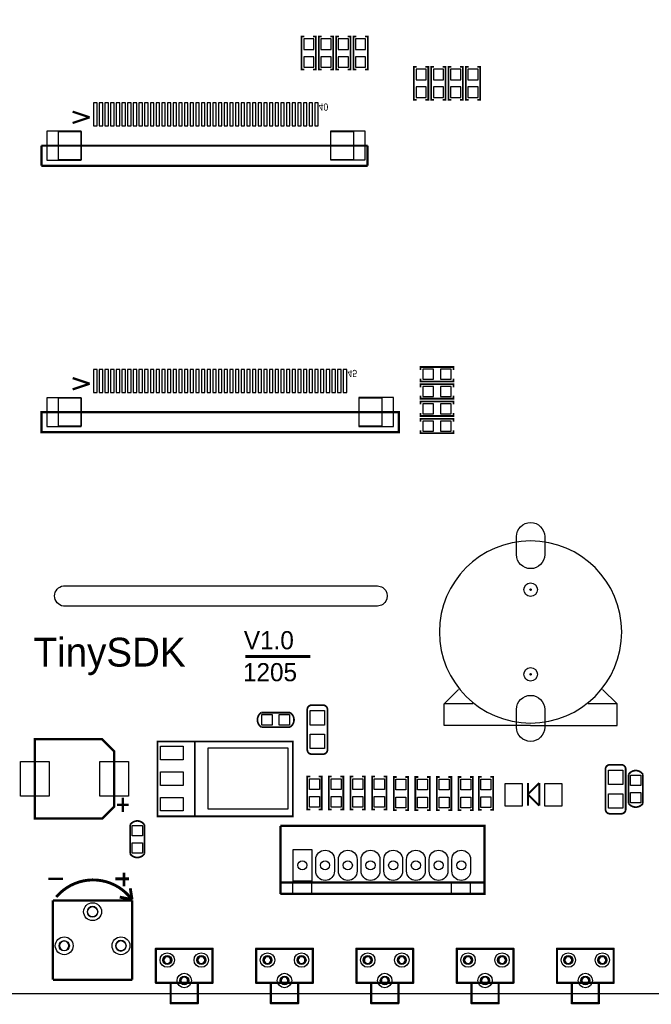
# Model space of a CAD drawing. Header units: millimetres. Extents: x -19 to 194, y -4 to 174.
# Tile 2 of 7: x 22 to 78, y -1 to 86. Entities that reach past the tile are written whole.
import ezdxf

# ---------------------------------------------------------------- set-up
doc = ezdxf.new("R2010")
doc.units = ezdxf.units.MM
doc.header["$MEASUREMENT"] = 0
doc.layers.get('0').update_dxf_attribs({"linetype": 'CONTINUOUS'})
for name, color, linetype in [('DRILL', 4, 'CONTINUOUS'), ('OUTLINE', 3, 'CONTINUOUS'), ('PADS_BOT', 8, 'CONTINUOUS'), ('PADS_TOP', 7, 'CONTINUOUS'), ('SILK_BOT', 5, 'CONTINUOUS'), ('SILK_TOP', 6, 'CONTINUOUS')]:
    doc.layers.add(name, color=color, linetype=linetype)
doc.styles.get("Standard").update_dxf_attribs({"font": 'txt', "height": 2})

# ---------------------------------------------------------------- blocks, each defined once
blk = doc.blocks.new('FIGURE_CIRCLE')
blk.add_circle((0, 0), 0.5)

msp = doc.modelspace()

# ---------------------------------------------------------------- linework, layer by layer
at = {"layer": 'OUTLINE'}
for points in [[(3.999992, 0), (175.999902, 0, 0.414214), (179.999894, 3.999992), (179.999894, 126.000002, 0.414214), (175.999902, 129.999994), (3.999992, 129.999994, 0.414214), (0, 126.000002), (0, 3.999992, 0.414214)], [(26.007924, 35.941), (53.566924, 35.941, -1.096036), (53.566924, 34.163), (26.007924, 34.163, -0.892224)]]:
    msp.add_lwpolyline(points, format="xyb", close=True, dxfattribs=at)
at = {"layer": 'PADS_BOT'}
for points in [[(47.1805, 83.2485), (48.0695, 83.2485), (48.0695, 84.1883), (47.1805, 84.1883)], [(48.7045, 83.2485), (49.5935, 83.2485), (49.5935, 84.1883), (48.7045, 84.1883)], [(50.2285, 83.2485), (51.1175, 83.2485), (51.1175, 84.1883), (50.2285, 84.1883)], [(51.7525, 83.2485), (52.6415, 83.2485), (52.6415, 84.1883), (51.7525, 84.1883)], [(47.1805, 81.6737), (48.0695, 81.6737), (48.0695, 82.6135), (47.1805, 82.6135)], [(48.7045, 81.6737), (49.5935, 81.6737), (49.5935, 82.6135), (48.7045, 82.6135)], [(50.2285, 81.6737), (51.1175, 81.6737), (51.1175, 82.6135), (50.2285, 82.6135)], [(51.7525, 81.6737), (52.6415, 81.6737), (52.6415, 82.6135), (51.7525, 82.6135)], [(57.0865, 80.5815), (57.9755, 80.5815), (57.9755, 81.5213), (57.0865, 81.5213)], [(58.6105, 80.5815), (59.4995, 80.5815), (59.4995, 81.5213), (58.6105, 81.5213)], [(60.1345, 80.5815), (61.0235, 80.5815), (61.0235, 81.5213), (60.1345, 81.5213)], [(61.6585, 80.5815), (62.5475, 80.5815), (62.5475, 81.5213), (61.6585, 81.5213)], [(57.0865, 79.0067), (57.9755, 79.0067), (57.9755, 79.9465), (57.0865, 79.9465)], [(58.6105, 79.0067), (59.4995, 79.0067), (59.4995, 79.9465), (58.6105, 79.9465)], [(60.1345, 79.0067), (61.0235, 79.0067), (61.0235, 79.9465), (60.1345, 79.9465)], [(61.6585, 79.0067), (62.5475, 79.0067), (62.5475, 79.9465), (61.6585, 79.9465)], [(28.66136, 78.53426), (28.66136, 76.50226), (28.96616, 76.50226), (28.96616, 78.53426)], [(29.161486, 78.53426), (29.161486, 76.50226), (29.466286, 76.50226), (29.466286, 78.53426)], [(29.661612, 78.53426), (29.661612, 76.50226), (29.966412, 76.50226), (29.966412, 78.53426)], [(30.161738, 78.53426), (30.161738, 76.50226), (30.466538, 76.50226), (30.466538, 78.53426)], [(30.661864, 78.53426), (30.661864, 76.50226), (30.966664, 76.50226), (30.966664, 78.53426)], [(31.16199, 78.53426), (31.16199, 76.50226), (31.46679, 76.50226), (31.46679, 78.53426)], [(31.662116, 78.53426), (31.662116, 76.50226), (31.966916, 76.50226), (31.966916, 78.53426)], [(32.162242, 78.53426), (32.162242, 76.50226), (32.467042, 76.50226), (32.467042, 78.53426)], [(32.662368, 78.53426), (32.662368, 76.50226), (32.967168, 76.50226), (32.967168, 78.53426)], [(33.162494, 78.53426), (33.162494, 76.50226), (33.467294, 76.50226), (33.467294, 78.53426)], [(33.66262, 78.53426), (33.66262, 76.50226), (33.96742, 76.50226), (33.96742, 78.53426)], [(34.162746, 78.53426), (34.162746, 76.50226), (34.467546, 76.50226), (34.467546, 78.53426)], [(34.662872, 78.53426), (34.662872, 76.50226), (34.967672, 76.50226), (34.967672, 78.53426)], [(35.162998, 78.53426), (35.162998, 76.50226), (35.467798, 76.50226), (35.467798, 78.53426)], [(35.663124, 78.53426), (35.663124, 76.50226), (35.967924, 76.50226), (35.967924, 78.53426)], [(36.16325, 78.53426), (36.16325, 76.50226), (36.46805, 76.50226), (36.46805, 78.53426)], [(36.663376, 78.53426), (36.663376, 76.50226), (36.968176, 76.50226), (36.968176, 78.53426)], [(37.163502, 78.53426), (37.163502, 76.50226), (37.468302, 76.50226), (37.468302, 78.53426)], [(37.663628, 78.53426), (37.663628, 76.50226), (37.968428, 76.50226), (37.968428, 78.53426)], [(38.163754, 78.53426), (38.163754, 76.50226), (38.468554, 76.50226), (38.468554, 78.53426)], [(38.66388, 78.53426), (38.66388, 76.50226), (38.96868, 76.50226), (38.96868, 78.53426)], [(39.164006, 78.53426), (39.164006, 76.50226), (39.468806, 76.50226), (39.468806, 78.53426)], [(39.664132, 78.53426), (39.664132, 76.50226), (39.968932, 76.50226), (39.968932, 78.53426)], [(40.164258, 78.53426), (40.164258, 76.50226), (40.469058, 76.50226), (40.469058, 78.53426)], [(40.664384, 78.53426), (40.664384, 76.50226), (40.969184, 76.50226), (40.969184, 78.53426)], [(41.16451, 78.53426), (41.16451, 76.50226), (41.46931, 76.50226), (41.46931, 78.53426)], [(41.664636, 78.53426), (41.664636, 76.50226), (41.969436, 76.50226), (41.969436, 78.53426)], [(42.164762, 78.53426), (42.164762, 76.50226), (42.469562, 76.50226), (42.469562, 78.53426)], [(42.664888, 78.53426), (42.664888, 76.50226), (42.969688, 76.50226), (42.969688, 78.53426)], [(43.165014, 78.53426), (43.165014, 76.50226), (43.469814, 76.50226), (43.469814, 78.53426)], [(43.66514, 78.53426), (43.66514, 76.50226), (43.96994, 76.50226), (43.96994, 78.53426)], [(44.165266, 78.53426), (44.165266, 76.50226), (44.470066, 76.50226), (44.470066, 78.53426)], [(44.665392, 78.53426), (44.665392, 76.50226), (44.970192, 76.50226), (44.970192, 78.53426)], [(45.165518, 78.53426), (45.165518, 76.50226), (45.470318, 76.50226), (45.470318, 78.53426)], [(45.665644, 78.53426), (45.665644, 76.50226), (45.970444, 76.50226), (45.970444, 78.53426)], [(46.16577, 78.53426), (46.16577, 76.50226), (46.47057, 76.50226), (46.47057, 78.53426)], [(46.665896, 78.53426), (46.665896, 76.50226), (46.970696, 76.50226), (46.970696, 78.53426)], [(47.166022, 78.53426), (47.166022, 76.50226), (47.470822, 76.50226), (47.470822, 78.53426)], [(47.666148, 78.53426), (47.666148, 76.50226), (47.970948, 76.50226), (47.970948, 78.53426)], [(48.166274, 78.53426), (48.166274, 76.50226), (48.471074, 76.50226), (48.471074, 78.53426)], [(24.52878, 76.02982), (24.52878, 73.48982), (27.57678, 73.48982), (27.57678, 76.02982)], [(49.55032, 76.04252), (49.55032, 73.50252), (52.59832, 73.50252), (52.59832, 76.04252)], [(28.661411, 55.039311), (28.661411, 53.007311), (28.966211, 53.007311), (28.966211, 55.039311)], [(29.161511, 55.039311), (29.161511, 53.007311), (29.466311, 53.007311), (29.466311, 55.039311)], [(29.661612, 55.039311), (29.661612, 53.007311), (29.966412, 53.007311), (29.966412, 55.039311)], [(30.161713, 55.039311), (30.161713, 53.007311), (30.466513, 53.007311), (30.466513, 55.039311)], [(30.661889, 55.039311), (30.661889, 53.007311), (30.966689, 53.007311), (30.966689, 55.039311)], [(31.16199, 55.039311), (31.16199, 53.007311), (31.46679, 53.007311), (31.46679, 55.039311)], [(31.662091, 55.039311), (31.662091, 53.007311), (31.966891, 53.007311), (31.966891, 55.039311)], [(32.162191, 55.039311), (32.162191, 53.007311), (32.466991, 53.007311), (32.466991, 55.039311)], [(32.662393, 55.039311), (32.662393, 53.007311), (32.967193, 53.007311), (32.967193, 55.039311)], [(33.162494, 55.039311), (33.162494, 53.007311), (33.467294, 53.007311), (33.467294, 55.039311)], [(33.662595, 55.039311), (33.662595, 53.007311), (33.967395, 53.007311), (33.967395, 55.039311)], [(34.162695, 55.039311), (34.162695, 53.007311), (34.467495, 53.007311), (34.467495, 55.039311)], [(34.662897, 55.039311), (34.662897, 53.007311), (34.967697, 53.007311), (34.967697, 55.039311)], [(35.162998, 55.039311), (35.162998, 53.007311), (35.467798, 53.007311), (35.467798, 55.039311)], [(35.663099, 55.039311), (35.663099, 53.007311), (35.967899, 53.007311), (35.967899, 55.039311)], [(36.163301, 55.039311), (36.163301, 53.007311), (36.468101, 53.007311), (36.468101, 55.039311)], [(36.663401, 55.039311), (36.663401, 53.007311), (36.968201, 53.007311), (36.968201, 55.039311)], [(37.163502, 55.039311), (37.163502, 53.007311), (37.468302, 53.007311), (37.468302, 55.039311)], [(37.663603, 55.039311), (37.663603, 53.007311), (37.968403, 53.007311), (37.968403, 55.039311)], [(38.163805, 55.039311), (38.163805, 53.007311), (38.468605, 53.007311), (38.468605, 55.039311)], [(38.663905, 55.039311), (38.663905, 53.007311), (38.968705, 53.007311), (38.968705, 55.039311)], [(39.164006, 55.039311), (39.164006, 53.007311), (39.468806, 53.007311), (39.468806, 55.039311)], [(39.664107, 55.039311), (39.664107, 53.007311), (39.968907, 53.007311), (39.968907, 55.039311)], [(40.164309, 55.039311), (40.164309, 53.007311), (40.469109, 53.007311), (40.469109, 55.039311)], [(40.664409, 55.039311), (40.664409, 53.007311), (40.969209, 53.007311), (40.969209, 55.039311)], [(41.16451, 55.039311), (41.16451, 53.007311), (41.46931, 53.007311), (41.46931, 55.039311)], [(41.664611, 55.039311), (41.664611, 53.007311), (41.969411, 53.007311), (41.969411, 55.039311)], [(42.164787, 55.039311), (42.164787, 53.007311), (42.469587, 53.007311), (42.469587, 55.039311)], [(42.664888, 55.039311), (42.664888, 53.007311), (42.969688, 53.007311), (42.969688, 55.039311)], [(43.164989, 55.039311), (43.164989, 53.007311), (43.469789, 53.007311), (43.469789, 55.039311)], [(43.665089, 55.039311), (43.665089, 53.007311), (43.969889, 53.007311), (43.969889, 55.039311)], [(44.165291, 55.039311), (44.165291, 53.007311), (44.470091, 53.007311), (44.470091, 55.039311)], [(44.665392, 55.039311), (44.665392, 53.007311), (44.970192, 53.007311), (44.970192, 55.039311)], [(45.165493, 55.039311), (45.165493, 53.007311), (45.470293, 53.007311), (45.470293, 55.039311)], [(45.665593, 55.039311), (45.665593, 53.007311), (45.970393, 53.007311), (45.970393, 55.039311)], [(46.165795, 55.039311), (46.165795, 53.007311), (46.470595, 53.007311), (46.470595, 55.039311)], [(46.665896, 55.039311), (46.665896, 53.007311), (46.970696, 53.007311), (46.970696, 55.039311)], [(47.165997, 55.039311), (47.165997, 53.007311), (47.470797, 53.007311), (47.470797, 55.039311)], [(47.666097, 55.039311), (47.666097, 53.007311), (47.970897, 53.007311), (47.970897, 55.039311)], [(48.166299, 55.039311), (48.166299, 53.007311), (48.471099, 53.007311), (48.471099, 55.039311)], [(48.666298, 55.039311), (48.666298, 53.007311), (48.971098, 53.007311), (48.971098, 55.039311)], [(49.166297, 55.039311), (49.166297, 53.007311), (49.471097, 53.007311), (49.471097, 55.039311)], [(49.666296, 55.039311), (49.666296, 53.007311), (49.971096, 53.007311), (49.971096, 55.039311)], [(50.166295, 55.039311), (50.166295, 53.007311), (50.471095, 53.007311), (50.471095, 55.039311)], [(50.666294, 55.039311), (50.666294, 53.007311), (50.971094, 53.007311), (50.971094, 55.039311)], [(57.6707, 55.0545), (57.6707, 54.1655), (58.6105, 54.1655), (58.6105, 55.0545)], [(59.2455, 55.0545), (59.2455, 54.1655), (60.1853, 54.1655), (60.1853, 55.0545)], [(57.6707, 53.5305), (57.6707, 52.6415), (58.6105, 52.6415), (58.6105, 53.5305)], [(59.2455, 53.5305), (59.2455, 52.6415), (60.1853, 52.6415), (60.1853, 53.5305)], [(24.528805, 52.534795), (24.528805, 49.994795), (27.576805, 49.994795), (27.576805, 52.534795)], [(52.05029, 52.547495), (52.05029, 50.007495), (55.09829, 50.007495), (55.09829, 52.547495)], [(57.6707, 52.0065), (57.6707, 51.1175), (58.6105, 51.1175), (58.6105, 52.0065)], [(59.2455, 52.0065), (59.2455, 51.1175), (60.1853, 51.1175), (60.1853, 52.0065)], [(57.6707, 50.4825), (57.6707, 49.5935), (58.6105, 49.5935), (58.6105, 50.4825)], [(59.2455, 50.4825), (59.2455, 49.5935), (60.1853, 49.5935), (60.1853, 50.4825)], [(46.24451, 9.902952), (46.24451, 12.703048), (47.89551, 12.703048), (47.89551, 9.902952)]]:
    msp.add_lwpolyline(points, close=True, dxfattribs=at)
for points in [[(49.895506, 11.811), (49.895506, 10.795, -1), (48.244506, 10.795), (48.244506, 11.811, -1)], [(51.895502, 11.811), (51.895502, 10.795, -1), (50.244502, 10.795), (50.244502, 11.811, -1)], [(53.895498, 11.811), (53.895498, 10.795, -1), (52.244498, 10.795), (52.244498, 11.811, -1)], [(55.895494, 11.811), (55.895494, 10.795, -1), (54.244494, 10.795), (54.244494, 11.811, -1)], [(57.89549, 11.811), (57.89549, 10.795, -1), (56.24449, 10.795), (56.24449, 11.811, -1)], [(59.895511, 11.811), (59.895511, 10.795, -1), (58.244511, 10.795), (58.244511, 11.811, -1)], [(61.895507, 11.811), (61.895507, 10.795, -1), (60.244507, 10.795), (60.244507, 11.811, -1)]]:
    msp.add_lwpolyline(points, format="xyb", close=True, dxfattribs=at)
for centre, radius in [((67.183, 35.6108), 0.0635), ((67.183, 28.1432), 0.0635), ((28.572003, 7.206996), 0.7874), ((26.072109, 4.207002), 0.7874), ((31.072099, 4.207002), 0.7874), ((35.152076, 2.943098), 0.635), ((38.15207, 2.943098), 0.635), ((43.991276, 2.943098), 0.635), ((46.99127, 2.943098), 0.635), ((52.830476, 2.943098), 0.635), ((55.83047, 2.943098), 0.635), ((61.669676, 2.943098), 0.635), ((64.66967, 2.943098), 0.635), ((70.508876, 2.943098), 0.635), ((73.50887, 2.943098), 0.635), ((36.6522, 1.143), 0.635), ((45.4914, 1.143), 0.635), ((54.3306, 1.143), 0.635), ((63.1698, 1.143), 0.635), ((72.009, 1.143), 0.635)]:
    msp.add_circle(centre, radius, dxfattribs=at)
at = {"layer": 'PADS_TOP'}
for points in [[(65.9384, 38.7096), (65.9384, 40.2844, -1), (68.4276, 40.2844), (68.4276, 38.7096, -1)], [(65.9384, 23.4696), (65.9384, 25.0444, -1), (68.4276, 25.0444), (68.4276, 23.4696, -1)], [(49.895506, 11.811), (49.895506, 10.795, -1), (48.244506, 10.795), (48.244506, 11.811, -1)], [(51.895502, 11.811), (51.895502, 10.795, -1), (50.244502, 10.795), (50.244502, 11.811, -1)], [(53.895498, 11.811), (53.895498, 10.795, -1), (52.244498, 10.795), (52.244498, 11.811, -1)], [(55.895494, 11.811), (55.895494, 10.795, -1), (54.244494, 10.795), (54.244494, 11.811, -1)], [(57.89549, 11.811), (57.89549, 10.795, -1), (56.24449, 10.795), (56.24449, 11.811, -1)], [(59.895511, 11.811), (59.895511, 10.795, -1), (58.244511, 10.795), (58.244511, 11.811, -1)], [(61.895507, 11.811), (61.895507, 10.795, -1), (60.244507, 10.795), (60.244507, 11.811, -1)]]:
    msp.add_lwpolyline(points, format="xyb", close=True, dxfattribs=at)
for points in [[(44.3992, 24.5872), (44.3992, 23.6728), (43.4848, 23.6728), (43.4848, 24.5872)], [(45.9232, 24.5872), (45.9232, 23.6728), (45.0088, 23.6728), (45.0088, 24.5872)], [(49.022, 23.6728), (47.752, 23.6728), (47.752, 24.9428), (49.022, 24.9428)], [(49.022, 21.59), (47.752, 21.59), (47.752, 22.86), (49.022, 22.86)], [(34.5694, 21.8059), (36.5506, 21.8059), (36.5506, 20.6121), (34.5694, 20.6121)], [(38.7604, 21.6535), (45.7708, 21.6535), (45.7708, 16.2433), (38.7604, 16.2433)], [(24.749989, 20.447), (24.749989, 17.399), (22.209989, 17.399), (22.209989, 20.447)], [(31.75, 20.447), (31.75, 17.399), (29.21, 17.399), (29.21, 20.447)], [(34.5694, 19.5453), (36.5506, 19.5453), (36.5506, 18.3515), (34.5694, 18.3515)], [(74.041, 19.685), (75.311, 19.685), (75.311, 18.415), (74.041, 18.415)], [(75.9968, 19.2532), (76.9112, 19.2532), (76.9112, 18.3388), (75.9968, 18.3388)], [(48.5775, 17.9959), (47.6885, 17.9959), (47.6885, 18.9357), (48.5775, 18.9357)], [(50.4825, 17.9959), (49.5935, 17.9959), (49.5935, 18.9357), (50.4825, 18.9357)], [(52.3875, 17.9959), (51.4985, 17.9959), (51.4985, 18.9357), (52.3875, 18.9357)], [(54.2925, 17.9959), (53.4035, 17.9959), (53.4035, 18.9357), (54.2925, 18.9357)], [(55.3085, 18.8849), (56.1975, 18.8849), (56.1975, 17.9451), (55.3085, 17.9451)], [(57.2135, 18.8849), (58.1025, 18.8849), (58.1025, 17.9451), (57.2135, 17.9451)], [(59.1185, 18.8849), (60.0075, 18.8849), (60.0075, 17.9451), (59.1185, 17.9451)], [(61.0235, 18.8849), (61.9125, 18.8849), (61.9125, 17.9451), (61.0235, 17.9451)], [(62.8015, 18.9103), (63.6905, 18.9103), (63.6905, 17.9705), (62.8015, 17.9705)], [(66.436989, 18.525871), (66.436989, 16.525875), (64.936891, 16.525875), (64.936891, 18.525871)], [(69.937109, 18.525871), (69.937109, 16.525875), (68.437011, 16.525875), (68.437011, 18.525871)], [(74.041, 17.6022), (75.311, 17.6022), (75.311, 16.3322), (74.041, 16.3322)], [(75.9968, 17.7292), (76.9112, 17.7292), (76.9112, 16.8148), (75.9968, 16.8148)], [(34.5694, 17.2847), (36.5506, 17.2847), (36.5506, 16.0909), (34.5694, 16.0909)], [(48.5775, 16.4211), (47.6885, 16.4211), (47.6885, 17.3609), (48.5775, 17.3609)], [(50.4825, 16.4211), (49.5935, 16.4211), (49.5935, 17.3609), (50.4825, 17.3609)], [(52.3875, 16.4211), (51.4985, 16.4211), (51.4985, 17.3609), (52.3875, 17.3609)], [(54.2925, 16.4211), (53.4035, 16.4211), (53.4035, 17.3609), (54.2925, 17.3609)], [(55.3085, 17.3101), (56.1975, 17.3101), (56.1975, 16.3703), (55.3085, 16.3703)], [(57.2135, 17.3101), (58.1025, 17.3101), (58.1025, 16.3703), (57.2135, 16.3703)], [(59.1185, 17.3101), (60.0075, 17.3101), (60.0075, 16.3703), (59.1185, 16.3703)], [(61.0235, 17.3101), (61.9125, 17.3101), (61.9125, 16.3703), (61.0235, 16.3703)], [(62.8015, 17.3355), (63.6905, 17.3355), (63.6905, 16.3957), (62.8015, 16.3957)], [(32.0548, 14.8082), (32.9692, 14.8082), (32.9692, 13.8938), (32.0548, 13.8938)], [(32.0548, 13.2842), (32.9692, 13.2842), (32.9692, 12.3698), (32.0548, 12.3698)], [(46.24451, 9.902952), (46.24451, 12.703048), (47.89551, 12.703048), (47.89551, 9.902952)]]:
    msp.add_lwpolyline(points, close=True, dxfattribs=at)
for centre, radius in [((67.183, 35.6108), 0.0635), ((67.183, 28.1432), 0.0635), ((28.572003, 7.206996), 0.7874), ((26.072109, 4.207002), 0.7874), ((31.072099, 4.207002), 0.7874), ((35.152076, 2.943098), 0.635), ((38.15207, 2.943098), 0.635), ((43.991276, 2.943098), 0.635), ((46.99127, 2.943098), 0.635), ((52.830476, 2.943098), 0.635), ((55.83047, 2.943098), 0.635), ((61.669676, 2.943098), 0.635), ((64.66967, 2.943098), 0.635), ((70.508876, 2.943098), 0.635), ((73.50887, 2.943098), 0.635), ((36.6522, 1.143), 0.635), ((45.4914, 1.143), 0.635), ((54.3306, 1.143), 0.635), ((63.1698, 1.143), 0.635), ((72.009, 1.143), 0.635)]:
    msp.add_circle(centre, radius, dxfattribs=at)
at = {"layer": 'SILK_BOT'}
for points, const_width in [([(47.244, 81.4705), (46.99, 81.4705), (46.99, 84.3915), (47.244, 84.3915)], 0.1524), ([(48.006, 81.4705), (48.26, 81.4705), (48.26, 84.3915), (48.006, 84.3915)], 0.1524), ([(48.768, 81.4705), (48.514, 81.4705), (48.514, 84.3915), (48.768, 84.3915)], 0.1524), ([(49.53, 81.4705), (49.784, 81.4705), (49.784, 84.3915), (49.53, 84.3915)], 0.1524), ([(50.292, 81.4705), (50.038, 81.4705), (50.038, 84.3915), (50.292, 84.3915)], 0.1524), ([(51.054, 81.4705), (51.308, 81.4705), (51.308, 84.3915), (51.054, 84.3915)], 0.1524), ([(51.816, 81.4705), (51.562, 81.4705), (51.562, 84.3915), (51.816, 84.3915)], 0.1524), ([(52.578, 81.4705), (52.832, 81.4705), (52.832, 84.3915), (52.578, 84.3915)], 0.1524), ([(57.15, 78.8035), (56.896, 78.8035), (56.896, 81.7245), (57.15, 81.7245)], 0.1524), ([(57.912, 78.8035), (58.166, 78.8035), (58.166, 81.7245), (57.912, 81.7245)], 0.1524), ([(58.674, 78.8035), (58.42, 78.8035), (58.42, 81.7245), (58.674, 81.7245)], 0.1524), ([(59.436, 78.8035), (59.69, 78.8035), (59.69, 81.7245), (59.436, 81.7245)], 0.1524), ([(60.198, 78.8035), (59.944, 78.8035), (59.944, 81.7245), (60.198, 81.7245)], 0.1524), ([(60.96, 78.8035), (61.214, 78.8035), (61.214, 81.7245), (60.96, 81.7245)], 0.1524), ([(61.722, 78.8035), (61.468, 78.8035), (61.468, 81.7245), (61.722, 81.7245)], 0.1524), ([(62.484, 78.8035), (62.738, 78.8035), (62.738, 81.7245), (62.484, 81.7245)], 0.1524), ([(26.814018, 77.76591), (28.313888, 77.266038)], 0.199898), ([(26.814018, 76.765912), (28.313888, 77.266038)], 0.199898), ([(24.06396, 74.765916), (52.813966, 74.765916)], 0.2032), ([(24.06396, 74.765916), (24.06396, 72.990964)], 0.2032), ([(52.813966, 74.765916), (52.813966, 72.990964)], 0.2032), ([(24.06396, 72.990964), (52.813966, 72.990964)], 0.2032), ([(57.4675, 54.991), (57.4675, 55.245), (60.3885, 55.245), (60.3885, 54.991)], 0.1524), ([(26.813993, 54.27091), (28.313888, 53.771013)], 0.199898), ([(26.813993, 53.270912), (28.313888, 53.771013)], 0.199898), ([(57.4675, 54.229), (57.4675, 53.975), (60.3885, 53.975), (60.3885, 54.229)], 0.1524), ([(57.4675, 53.467), (57.4675, 53.721), (60.3885, 53.721), (60.3885, 53.467)], 0.1524), ([(57.4675, 52.705), (57.4675, 52.451), (60.3885, 52.451), (60.3885, 52.705)], 0.1524), ([(57.4675, 51.943), (57.4675, 52.197), (60.3885, 52.197), (60.3885, 51.943)], 0.1524), ([(57.4675, 51.181), (57.4675, 50.927), (60.3885, 50.927), (60.3885, 51.181)], 0.1524), ([(57.4675, 50.419), (57.4675, 50.673), (60.3885, 50.673), (60.3885, 50.419)], 0.1524), ([(57.4675, 49.657), (57.4675, 49.403), (60.3885, 49.403), (60.3885, 49.657)], 0.1524)]:
    msp.add_lwpolyline(points, dxfattribs=dict(at, const_width=const_width))
for points in [[(25.564084, 76.016104), (27.56408, 76.016104), (27.56408, 73.515982), (25.564084, 73.515982)], [(49.564036, 76.016104), (51.564032, 76.016104), (51.564032, 73.515982), (49.564036, 73.515982)], [(25.564109, 52.521104), (27.564105, 52.521104), (27.564105, 50.021007), (25.564109, 50.021007)], [(52.064006, 52.521104), (54.064002, 52.521104), (54.064002, 50.021007), (52.064006, 50.021007)]]:
    msp.add_lwpolyline(points, close=True, dxfattribs=at)
msp.add_lwpolyline([(55.56311, 51.270891, 0.2032, 0.2032, 0), (55.56311, 49.495989, 0.2, 0.2, 0), (24.064011, 49.495989, 0.2032, 0.2032, 0), (24.064011, 51.270891, 0.2, 0.2, 0)], format="xyseb", close=True, dxfattribs=at)
at = {"layer": 'SILK_TOP'}
for points in [[(75.215191, 31.877, 1), (59.150809, 31.877, 1)], [(28.108402, 7.207021, 1), (29.035502, 7.207021, 1)], [(25.659283, 4.207002, 1), (26.484783, 4.207002, 1)], [(30.608499, 4.207002, 1), (31.535599, 4.207002, 1)], [(35.50285, 2.943098, 1), (34.801302, 2.943098, 1)], [(35.50285, 2.943098, 1), (34.801302, 2.943098, 1)], [(35.45205, 2.943098, 1), (34.852102, 2.943098, 1)], [(38.503098, 2.943098, 1), (37.801296, 2.943098, 1)], [(38.503098, 2.943098, 1), (37.801296, 2.943098, 1)], [(38.452298, 2.943098, 1), (37.852096, 2.943098, 1)], [(44.34205, 2.943098, 1), (43.640502, 2.943098, 1)], [(44.34205, 2.943098, 1), (43.640502, 2.943098, 1)], [(44.29125, 2.943098, 1), (43.691302, 2.943098, 1)], [(47.342298, 2.943098, 1), (46.640496, 2.943098, 1)], [(47.342298, 2.943098, 1), (46.640496, 2.943098, 1)], [(47.291498, 2.943098, 1), (46.691296, 2.943098, 1)], [(53.18125, 2.943098, 1), (52.479702, 2.943098, 1)], [(53.18125, 2.943098, 1), (52.479702, 2.943098, 1)], [(53.13045, 2.943098, 1), (52.530502, 2.943098, 1)], [(56.181498, 2.943098, 1), (55.479696, 2.943098, 1)], [(56.181498, 2.943098, 1), (55.479696, 2.943098, 1)], [(56.130698, 2.943098, 1), (55.530496, 2.943098, 1)], [(62.02045, 2.943098, 1), (61.318902, 2.943098, 1)], [(62.02045, 2.943098, 1), (61.318902, 2.943098, 1)], [(61.96965, 2.943098, 1), (61.369702, 2.943098, 1)], [(65.020698, 2.943098, 1), (64.318896, 2.943098, 1)], [(65.020698, 2.943098, 1), (64.318896, 2.943098, 1)], [(64.969898, 2.943098, 1), (64.369696, 2.943098, 1)], [(70.85965, 2.943098, 1), (70.158102, 2.943098, 1)], [(70.85965, 2.943098, 1), (70.158102, 2.943098, 1)], [(70.80885, 2.943098, 1), (70.208902, 2.943098, 1)], [(73.859898, 2.943098, 1), (73.158096, 2.943098, 1)], [(73.859898, 2.943098, 1), (73.158096, 2.943098, 1)], [(73.809098, 2.943098, 1), (73.208896, 2.943098, 1)], [(37.002974, 1.143, 1), (36.301426, 1.143, 1)], [(37.002974, 1.143, 1), (36.301426, 1.143, 1)], [(36.952174, 1.143, 1), (36.352226, 1.143, 1)], [(45.842174, 1.143, 1), (45.140626, 1.143, 1)], [(45.842174, 1.143, 1), (45.140626, 1.143, 1)], [(45.791374, 1.143, 1), (45.191426, 1.143, 1)], [(54.681374, 1.143, 1), (53.979826, 1.143, 1)], [(54.681374, 1.143, 1), (53.979826, 1.143, 1)], [(54.630574, 1.143, 1), (54.030626, 1.143, 1)], [(63.520574, 1.143, 1), (62.819026, 1.143, 1)], [(63.520574, 1.143, 1), (62.819026, 1.143, 1)], [(63.469774, 1.143, 1), (62.869826, 1.143, 1)], [(72.359774, 1.143, 1), (71.658226, 1.143, 1)], [(72.359774, 1.143, 1), (71.658226, 1.143, 1)], [(72.308974, 1.143, 1), (71.709026, 1.143, 1)]]:
    msp.add_lwpolyline(points, format="xyb", close=True, dxfattribs=at)
for points, const_width in [([(42.037, 29.718), (47.752, 29.718)], 0.254), ([(47.498, 25.0444), (47.498, 21.4884)], 0.1524), ([(49.276, 21.4884), (49.276, 25.0444)], 0.1524), ([(37.592, 22.225), (37.592, 15.621)], 0.1524), ([(47.752, 16.2179), (47.498, 16.2179), (47.498, 19.1389), (47.752, 19.1389)], 0.1524), ([(48.514, 16.2179), (48.768, 16.2179), (48.768, 19.1389), (48.514, 19.1389)], 0.1524), ([(49.657, 16.2179), (49.403, 16.2179), (49.403, 19.1389), (49.657, 19.1389)], 0.1524), ([(50.419, 16.2179), (50.673, 16.2179), (50.673, 19.1389), (50.419, 19.1389)], 0.1524), ([(51.562, 16.2179), (51.308, 16.2179), (51.308, 19.1389), (51.562, 19.1389)], 0.1524), ([(52.324, 16.2179), (52.578, 16.2179), (52.578, 19.1389), (52.324, 19.1389)], 0.1524), ([(53.467, 16.2179), (53.213, 16.2179), (53.213, 19.1389), (53.467, 19.1389)], 0.1524), ([(54.229, 16.2179), (54.483, 16.2179), (54.483, 19.1389), (54.229, 19.1389)], 0.1524), ([(55.372, 19.0881), (55.118, 19.0881), (55.118, 16.1671), (55.372, 16.1671)], 0.1524), ([(56.134, 19.0881), (56.388, 19.0881), (56.388, 16.1671), (56.134, 16.1671)], 0.1524), ([(57.277, 19.0881), (57.023, 19.0881), (57.023, 16.1671), (57.277, 16.1671)], 0.1524), ([(58.039, 19.0881), (58.293, 19.0881), (58.293, 16.1671), (58.039, 16.1671)], 0.1524), ([(59.182, 19.0881), (58.928, 19.0881), (58.928, 16.1671), (59.182, 16.1671)], 0.1524), ([(59.944, 19.0881), (60.198, 19.0881), (60.198, 16.1671), (59.944, 16.1671)], 0.1524), ([(61.087, 19.0881), (60.833, 19.0881), (60.833, 16.1671), (61.087, 16.1671)], 0.1524), ([(61.849, 19.0881), (62.103, 19.0881), (62.103, 16.1671), (61.849, 16.1671)], 0.1524), ([(62.865, 19.1135), (62.611, 19.1135), (62.611, 16.1925), (62.865, 16.1925)], 0.1524), ([(63.627, 19.1135), (63.881, 19.1135), (63.881, 16.1925), (63.627, 16.1925)], 0.1524), ([(73.787, 19.7866), (73.787, 16.2306)], 0.1524), ([(75.565, 16.2306), (75.565, 19.7866)], 0.1524), ([(66.942208, 17.557115), (67.942206, 18.557113)], 0.1778), ([(66.942208, 16.557117), (66.942208, 18.557113)], 0.1778), ([(67.942206, 16.557117), (67.942206, 18.557113)], 0.1778), ([(31.242, 17.272), (31.242, 16.002)], 0.2032), ([(67.942206, 16.557117), (66.942208, 17.557115)], 0.1778), ([(31.75, 16.637), (30.734, 16.637)], 0.2032), ([(45.128891, 14.777999), (45.128891, 8.778011)], 0.199898), ([(45.128891, 8.778011), (63.122302, 8.778011), (63.122302, 14.777999), (59.12231, 14.777999), (55.258487, 14.777695), (45.128891, 14.777999)], 0.199898), ([(31.33725, 9.44692), (31.33725, 10.64702)], 0.254), ([(24.671985, 10.106914), (25.971983, 10.106914)], 0.2032), ([(30.571897, 10.106914), (31.772098, 10.106914)], 0.254), ([(45.128891, 9.778009), (63.122302, 9.778009)], 0.199898), ([(32.050355, 8.276133), (31.89417, 9.277833)], 0.254), ([(25.072086, 1.207008), (25.072086, 8.207019)], 0.2032), ([(25.072086, 8.207019), (32.072097, 8.207019)], 0.2032), ([(31.964249, 8.296021), (30.964251, 8.495919)], 0.254), ([(32.072097, 1.207008), (32.072097, 8.207019)], 0.2032), ([(34.152078, 0.943102), (34.152078, 3.943096)], 0.199898), ([(34.152078, 3.943096), (39.152068, 3.943096)], 0.199898), ([(39.152068, 0.943102), (39.152068, 3.943096)], 0.199898), ([(42.991278, 0.943102), (42.991278, 3.943096)], 0.199898), ([(42.991278, 3.943096), (47.991268, 3.943096)], 0.199898), ([(47.991268, 0.943102), (47.991268, 3.943096)], 0.199898), ([(51.830478, 0.943102), (51.830478, 3.943096)], 0.199898), ([(51.830478, 3.943096), (56.830468, 3.943096)], 0.199898), ([(56.830468, 0.943102), (56.830468, 3.943096)], 0.199898), ([(60.669678, 0.943102), (60.669678, 3.943096)], 0.199898), ([(60.669678, 3.943096), (65.669668, 3.943096)], 0.199898), ([(65.669668, 0.943102), (65.669668, 3.943096)], 0.199898), ([(69.508878, 0.943102), (69.508878, 3.943096)], 0.199898), ([(69.508878, 3.943096), (74.508868, 3.943096)], 0.199898), ([(74.508868, 0.943102), (74.508868, 3.943096)], 0.199898), ([(25.072086, 1.207008), (32.072097, 1.207008)], 0.2032), ([(34.152078, 0.943102), (39.152068, 0.943102)], 0.199898), ([(35.45205, -0.856996), (35.45205, 0.943102)], 0.199898), ([(37.852096, -0.856996), (37.852096, 0.943102)], 0.199898), ([(42.991278, 0.943102), (47.991268, 0.943102)], 0.199898), ([(44.29125, -0.856996), (44.29125, 0.943102)], 0.199898), ([(46.691296, -0.856996), (46.691296, 0.943102)], 0.199898), ([(51.830478, 0.943102), (56.830468, 0.943102)], 0.199898), ([(53.13045, -0.856996), (53.13045, 0.943102)], 0.199898), ([(55.530496, -0.856996), (55.530496, 0.943102)], 0.199898), ([(60.669678, 0.943102), (65.669668, 0.943102)], 0.199898), ([(61.96965, -0.856996), (61.96965, 0.943102)], 0.199898), ([(64.369696, -0.856996), (64.369696, 0.943102)], 0.199898), ([(69.508878, 0.943102), (74.508868, 0.943102)], 0.199898), ([(70.80885, -0.856996), (70.80885, 0.943102)], 0.199898), ([(73.208896, -0.856996), (73.208896, 0.943102)], 0.199898), ([(35.45205, -0.856996), (37.852096, -0.856996)], 0.199898), ([(44.29125, -0.856996), (46.691296, -0.856996)], 0.199898), ([(53.13045, -0.856996), (55.530496, -0.856996)], 0.199898), ([(61.96965, -0.856996), (64.369696, -0.856996)], 0.199898), ([(70.80885, -0.856996), (73.208896, -0.856996)], 0.199898)]:
    msp.add_lwpolyline(points, dxfattribs=dict(at, const_width=const_width))
for points in [[(67.183, 23.622), (59.563, 23.622), (59.563, 25.527), (60.833, 26.797)], [(67.183, 23.622), (74.803, 23.622), (74.803, 25.527), (73.533, 26.797)], [(62.103, 25.527), (59.563, 25.527)], [(74.803, 25.527), (72.263, 25.527)]]:
    msp.add_lwpolyline(points, dxfattribs=at)
for points, const_width in [([(47.498, 25.0444, -0.414214), (47.879, 25.4254), (48.895, 25.4254, -0.414214), (49.276, 25.0444)], 0.1524), ([(49.276, 21.4884, -0.414214), (48.895, 21.1074), (47.879, 21.1074, -0.414214), (47.498, 21.4884)], 0.1524), ([(73.787, 19.7866, -0.414214), (74.168, 20.1676), (75.184, 20.1676, -0.414214), (75.565, 19.7866)], 0.1524), ([(75.565, 16.2306, -0.414214), (75.184, 15.8496), (74.168, 15.8496, -0.414214), (73.787, 16.2306)], 0.1524), ([(25.372085, 8.507019, -0.486734), (32.042887, 8.266405)], 0.254)]:
    msp.add_lwpolyline(points, format="xyb", dxfattribs=dict(at, const_width=const_width))
for points, const_width in [([(45.974, 23.495), (43.434, 23.495, -0.520877), (43.434, 24.765), (45.974, 24.765, -0.559817)], 0.1524), ([(77.089, 19.304), (77.089, 16.764, -0.520877), (75.819, 16.764), (75.819, 19.304, -0.559817)], 0.1524), ([(33.147, 14.859), (33.147, 12.319, -0.520877), (31.877, 12.319), (31.877, 14.859, -0.559817)], 0.1524), ([(34.202116, 3.943096, 1), (34.102294, 3.943096, 1)], 0.100076), ([(34.202116, 3.943096, 1), (34.102294, 3.943096, 1)], 0.100076), ([(39.202106, 3.943096, 1), (39.102284, 3.943096, 1)], 0.100076), ([(39.202106, 3.943096, 1), (39.102284, 3.943096, 1)], 0.100076), ([(43.041316, 3.943096, 1), (42.941494, 3.943096, 1)], 0.100076), ([(43.041316, 3.943096, 1), (42.941494, 3.943096, 1)], 0.100076), ([(48.041306, 3.943096, 1), (47.941484, 3.943096, 1)], 0.100076), ([(48.041306, 3.943096, 1), (47.941484, 3.943096, 1)], 0.100076), ([(51.880516, 3.943096, 1), (51.780694, 3.943096, 1)], 0.100076), ([(51.880516, 3.943096, 1), (51.780694, 3.943096, 1)], 0.100076), ([(56.880506, 3.943096, 1), (56.780684, 3.943096, 1)], 0.100076), ([(56.880506, 3.943096, 1), (56.780684, 3.943096, 1)], 0.100076), ([(60.719716, 3.943096, 1), (60.619894, 3.943096, 1)], 0.100076), ([(60.719716, 3.943096, 1), (60.619894, 3.943096, 1)], 0.100076), ([(65.719706, 3.943096, 1), (65.619884, 3.943096, 1)], 0.100076), ([(65.719706, 3.943096, 1), (65.619884, 3.943096, 1)], 0.100076), ([(69.558916, 3.943096, 1), (69.459094, 3.943096, 1)], 0.100076), ([(69.558916, 3.943096, 1), (69.459094, 3.943096, 1)], 0.100076), ([(74.558906, 3.943096, 1), (74.459084, 3.943096, 1)], 0.100076), ([(74.558906, 3.943096, 1), (74.459084, 3.943096, 1)], 0.100076), ([(34.202116, 0.943102, 1), (34.102294, 0.943102, 1)], 0.100076), ([(34.202116, 0.943102, 1), (34.102294, 0.943102, 1)], 0.100076), ([(35.502088, 0.943102, 1), (35.402266, 0.943102, 1)], 0.100076), ([(37.902134, 0.943102, 1), (37.802058, 0.943102, 1)], 0.100076), ([(39.202106, 0.943102, 1), (39.102284, 0.943102, 1)], 0.100076), ([(39.202106, 0.943102, 1), (39.102284, 0.943102, 1)], 0.100076), ([(43.041316, 0.943102, 1), (42.941494, 0.943102, 1)], 0.100076), ([(43.041316, 0.943102, 1), (42.941494, 0.943102, 1)], 0.100076), ([(44.341288, 0.943102, 1), (44.241466, 0.943102, 1)], 0.100076), ([(46.741334, 0.943102, 1), (46.641258, 0.943102, 1)], 0.100076), ([(48.041306, 0.943102, 1), (47.941484, 0.943102, 1)], 0.100076), ([(48.041306, 0.943102, 1), (47.941484, 0.943102, 1)], 0.100076), ([(51.880516, 0.943102, 1), (51.780694, 0.943102, 1)], 0.100076), ([(51.880516, 0.943102, 1), (51.780694, 0.943102, 1)], 0.100076), ([(53.180488, 0.943102, 1), (53.080666, 0.943102, 1)], 0.100076), ([(55.580534, 0.943102, 1), (55.480458, 0.943102, 1)], 0.100076), ([(56.880506, 0.943102, 1), (56.780684, 0.943102, 1)], 0.100076), ([(56.880506, 0.943102, 1), (56.780684, 0.943102, 1)], 0.100076), ([(60.719716, 0.943102, 1), (60.619894, 0.943102, 1)], 0.100076), ([(60.719716, 0.943102, 1), (60.619894, 0.943102, 1)], 0.100076), ([(62.019688, 0.943102, 1), (61.919866, 0.943102, 1)], 0.100076), ([(64.419734, 0.943102, 1), (64.319658, 0.943102, 1)], 0.100076), ([(65.719706, 0.943102, 1), (65.619884, 0.943102, 1)], 0.100076), ([(65.719706, 0.943102, 1), (65.619884, 0.943102, 1)], 0.100076), ([(69.558916, 0.943102, 1), (69.459094, 0.943102, 1)], 0.100076), ([(69.558916, 0.943102, 1), (69.459094, 0.943102, 1)], 0.100076), ([(70.858888, 0.943102, 1), (70.759066, 0.943102, 1)], 0.100076), ([(73.258934, 0.943102, 1), (73.158858, 0.943102, 1)], 0.100076), ([(74.558906, 0.943102, 1), (74.459084, 0.943102, 1)], 0.100076), ([(74.558906, 0.943102, 1), (74.459084, 0.943102, 1)], 0.100076), ([(35.502088, -0.856996, 1), (35.402266, -0.856996, 1)], 0.100076), ([(35.502088, -0.856996, 1), (35.402266, -0.856996, 1)], 0.100076), ([(37.902134, -0.856996, 1), (37.802058, -0.856996, 1)], 0.100076), ([(37.902134, -0.856996, 1), (37.802058, -0.856996, 1)], 0.100076), ([(44.341288, -0.856996, 1), (44.241466, -0.856996, 1)], 0.100076), ([(44.341288, -0.856996, 1), (44.241466, -0.856996, 1)], 0.100076), ([(46.741334, -0.856996, 1), (46.641258, -0.856996, 1)], 0.100076), ([(46.741334, -0.856996, 1), (46.641258, -0.856996, 1)], 0.100076), ([(53.180488, -0.856996, 1), (53.080666, -0.856996, 1)], 0.100076), ([(53.180488, -0.856996, 1), (53.080666, -0.856996, 1)], 0.100076), ([(55.580534, -0.856996, 1), (55.480458, -0.856996, 1)], 0.100076), ([(55.580534, -0.856996, 1), (55.480458, -0.856996, 1)], 0.100076), ([(62.019688, -0.856996, 1), (61.919866, -0.856996, 1)], 0.100076), ([(62.019688, -0.856996, 1), (61.919866, -0.856996, 1)], 0.100076), ([(64.419734, -0.856996, 1), (64.319658, -0.856996, 1)], 0.100076), ([(64.419734, -0.856996, 1), (64.319658, -0.856996, 1)], 0.100076), ([(70.858888, -0.856996, 1), (70.759066, -0.856996, 1)], 0.100076), ([(70.858888, -0.856996, 1), (70.759066, -0.856996, 1)], 0.100076), ([(73.258934, -0.856996, 1), (73.158858, -0.856996, 1)], 0.100076), ([(73.258934, -0.856996, 1), (73.158858, -0.856996, 1)], 0.100076)]:
    msp.add_lwpolyline(points, format="xyb", close=True, dxfattribs=dict(at, const_width=const_width))
for points, const_width in [([(30.48, 21.357082), (30.48, 16.488893), (29.4132, 15.422093), (23.479989, 15.422093), (23.479989, 22.422079), (29.4132, 22.422079)], 0.2032), ([(46.228, 22.225), (46.228, 15.621), (34.29, 15.621), (34.29, 22.225)], 0.1524)]:
    msp.add_lwpolyline(points, close=True, dxfattribs=dict(at, const_width=const_width))
for points in [[(46.1899, 9.802901), (46.1899, 8.802903), (47.889897, 8.802903), (47.889897, 9.802901)], [(60.189897, 9.802901), (60.189897, 8.802903), (61.889894, 8.802903), (61.889894, 9.802901)]]:
    msp.add_lwpolyline(points, close=True, dxfattribs=at)

# ---------------------------------------------------------------- block references
at = {"layer": 'DRILL'}
for p, xscale, yscale in [((67.183, 35.6108), 1.1938, 1.1938), ((67.183, 28.1432), 1.1938, 1.1938), ((47.07001, 11.303), 0.8001, 0.8001), ((49.070006, 11.303), 0.8001, 0.8001), ((51.070002, 11.303), 0.8001, 0.8001), ((53.069998, 11.303), 0.8001, 0.8001), ((55.069994, 11.303), 0.8001, 0.8001), ((57.06999, 11.303), 0.8001, 0.8001), ((59.070011, 11.303), 0.8001, 0.8001), ((61.070007, 11.303), 0.8001, 0.8001), ((28.572003, 7.206996), 0.899897, 0.899897), ((26.072109, 4.207002), 0.899897, 0.899897), ((31.072099, 4.207002), 0.899897, 0.899897), ((35.152076, 2.943098), 0.7874, 0.7874), ((38.15207, 2.943098), 0.7874, 0.7874), ((43.991276, 2.943098), 0.7874, 0.7874), ((46.99127, 2.943098), 0.7874, 0.7874), ((52.830476, 2.943098), 0.7874, 0.7874), ((55.83047, 2.943098), 0.7874, 0.7874), ((61.669676, 2.943098), 0.7874, 0.7874), ((64.66967, 2.943098), 0.7874, 0.7874), ((70.508876, 2.943098), 0.7874, 0.7874), ((73.50887, 2.943098), 0.7874, 0.7874), ((36.6522, 1.143), 0.7874, 0.7874), ((45.4914, 1.143), 0.7874, 0.7874), ((54.3306, 1.143), 0.7874, 0.7874), ((63.1698, 1.143), 0.7874, 0.7874), ((72.009, 1.143), 0.7874, 0.7874)]:
    msp.add_blockref('FIGURE_CIRCLE', p, dxfattribs=dict(at, xscale=xscale, yscale=yscale))

# ---------------------------------------------------------------- texts
at = {"layer": 'SILK_BOT', "text_generation_flag": 2, "width": 0.88}
for s, p in [('40', (48.514, 78.486)), ('45', (51.054, 54.991))]:
    msp.add_text(s, height=0.635, rotation=180, dxfattribs=at).set_placement(p)
at = {"layer": 'SILK_TOP'}
for s, height, p in [('TinySDK', 2.54, (23.368, 28.829)), ('V1.0', 1.6002, (41.91, 30.353)), ('1205', 1.6002, (41.8338, 27.5336))]:
    msp.add_text(s, height=height, dxfattribs=at).set_placement(p)

doc.saveas('drawing.dxf')
